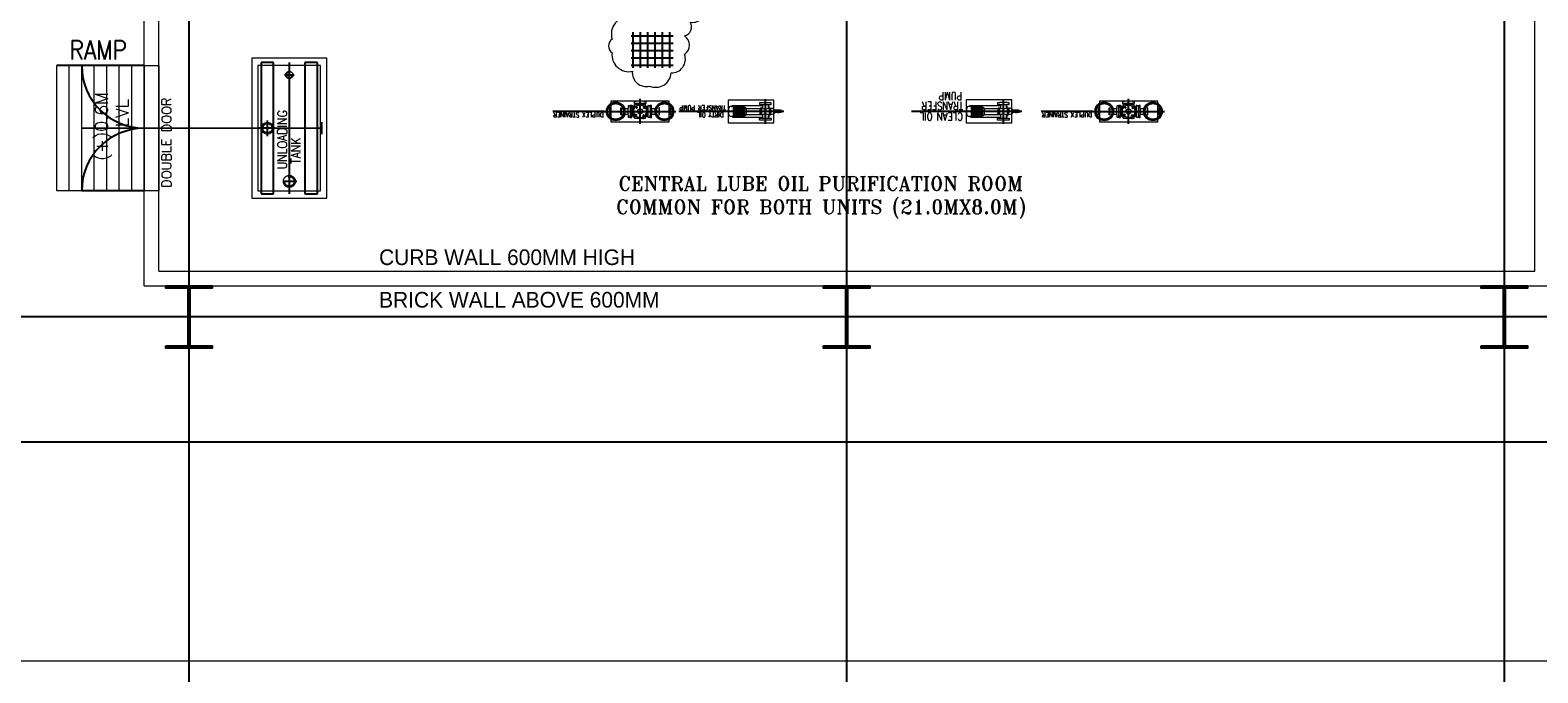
# Model space of a CAD drawing. Header units: inches. Extents: x 0 to 1544102, y -90707 to 23144100.
# Tile 100 of 181: x 251274 to 254283, y 191786 to 193071. Entities that reach past the tile are written whole.
import ezdxf

# ---------------------------------------------------------------- set-up
doc = ezdxf.new("R2010")
doc.units = ezdxf.units.IN
doc.header["$LTSCALE"] = 1800
doc.header["$MEASUREMENT"] = 0
for name, pattern in [('CENTER', [2, 1.25, -0.25, 0.25, -0.25]), ('CENTER2', [1.125, 0.75, -0.125, 0.125, -0.125]), ('HIDDEN', [0.375, 0.25, -0.125]), ('HIDDEN2', [0.1875, 0.125, -0.0625])]:
    doc.linetypes.add(name, pattern=pattern)
doc.layers.get('0').update_dxf_attribs({"color": 253})
for name, color, linetype in [('CEN', 2, 'CENTER'), ('COL', 1, 'Continuous'), ('GRID', 251, 'CENTER'), ('Road', 3, 'Continuous'), ('STAIR', 2, 'Continuous'), ('STEEL', 231, 'Continuous')]:
    doc.layers.add(name, color=color, linetype=linetype)
for name, color, linetype, lineweight in [('CL', 8, 'CENTER', 15), ('CONCRETE', 145, 'Continuous', 15), ('DIM', 4, 'Continuous', 18), ('EQUIP', 8, 'Continuous', 9), ('TEXT', 3, 'Continuous', 18)]:
    doc.layers.add(name, color=color, linetype=linetype, lineweight=lineweight)
doc.styles.add('HTX11', font='O8111901')
doc.styles.add('ROMANC', font='ROMANC.SHX')
doc.styles.add('ROMANS', font='romans.shx')
doc.styles.add('ROMANT', font='romant')

# ---------------------------------------------------------------- blocks, each defined once
blk = doc.blocks.new('*X382')
at = {"color": 0}
for p, q in [((-16174, 28688), (-15102, 28688)), ((-16125, 27870), (-16125, 28776)), ((-15938, 27870), (-15938, 28776)), ((-15750, 27870), (-15750, 28776)), ((-15562, 27870), (-15562, 28776)), ((-15375, 27870), (-15375, 28776)), ((-15188, 27870), (-15188, 28776)), ((-16174, 28500), (-15102, 28500)), ((-16174, 28312), (-15102, 28312)), ((-16174, 28125), (-15102, 28125)), ((-16174, 27938), (-15102, 27938))]:
    blk.add_line(p, q, dxfattribs=at)

msp = doc.modelspace()

# ---------------------------------------------------------------- hatches: boundary and pattern name
at = {"layer": 'COL'}
h = msp.add_hatch(dxfattribs=at)
h.set_pattern_fill('ANSI31', color=8, scale=25, angle=180, style=0)
h.set_pattern_definition([(225, (181590.5824, 178098.0403), (2.20970869, -2.20970869), [])])
h.paths.add_polyline_path([(251637.41, 192559.98), (251591.16, 192559.98), (251591.16, 192554.98), (251592.91, 192554.98), (251637.41, 192554.98)])
h.paths.add_polyline_path([(251591.16, 192559.98), (251544.91, 192559.98), (251544.91, 192554.98), (251591.16, 192554.98)])
h.paths.add_polyline_path([(251592.91, 192554.98), (251591.16, 192554.98), (251591.16, 192497.48), (251592.91, 192497.48)])
h.paths.add_polyline_path([(251591.16, 192554.98), (251589.41, 192554.98), (251589.41, 192497.48), (251591.16, 192497.48)])
h.paths.add_polyline_path([(251592.91, 192497.48), (251591.16, 192497.48), (251591.16, 192439.98), (251592.91, 192439.98)])
h.paths.add_polyline_path([(251591.16, 192497.48), (251589.41, 192497.48), (251589.41, 192439.98), (251591.16, 192439.98)])
h.paths.add_polyline_path([(251637.41, 192439.98), (251591.16, 192439.98), (251591.16, 192434.98), (251637.41, 192434.98)])
h.paths.add_polyline_path([(251591.16, 192439.98), (251589.41, 192439.98), (251544.91, 192439.98), (251544.91, 192434.98), (251591.16, 192434.98)])
h = msp.add_hatch(dxfattribs=at)
h.set_pattern_fill('ANSI31', color=8, scale=25, angle=180, style=0)
h.set_pattern_definition([(225, (182903.0824, 178098.0403), (2.20970869, -2.20970869), [])])
h.paths.add_polyline_path([(252949.91, 192559.98), (252903.66, 192559.98), (252903.66, 192554.98), (252905.41, 192554.98), (252949.91, 192554.98)])
h.paths.add_polyline_path([(252903.66, 192559.98), (252857.41, 192559.98), (252857.41, 192554.98), (252903.66, 192554.98)])
h.paths.add_polyline_path([(252905.41, 192554.98), (252903.66, 192554.98), (252903.66, 192497.48), (252905.41, 192497.48)])
h.paths.add_polyline_path([(252903.66, 192554.98), (252901.91, 192554.98), (252901.91, 192497.48), (252903.66, 192497.48)])
h.paths.add_polyline_path([(252905.41, 192497.48), (252903.66, 192497.48), (252903.66, 192439.98), (252905.41, 192439.98)])
h.paths.add_polyline_path([(252903.66, 192497.48), (252901.91, 192497.48), (252901.91, 192439.98), (252903.66, 192439.98)])
h.paths.add_polyline_path([(252949.91, 192439.98), (252903.66, 192439.98), (252903.66, 192434.98), (252949.91, 192434.98)])
h.paths.add_polyline_path([(252903.66, 192439.98), (252901.91, 192439.98), (252857.41, 192439.98), (252857.41, 192434.98), (252903.66, 192434.98)])
h = msp.add_hatch(dxfattribs=at)
h.set_pattern_fill('ANSI31', color=8, scale=25, angle=180, style=0)
h.set_pattern_definition([(225, (184215.5824, 178098.0403), (2.20970869, -2.20970869), [])])
h.paths.add_polyline_path([(254262.41, 192559.98), (254216.16, 192559.98), (254216.16, 192554.98), (254217.91, 192554.98), (254262.41, 192554.98)])
h.paths.add_polyline_path([(254216.16, 192559.98), (254169.91, 192559.98), (254169.91, 192554.98), (254216.16, 192554.98)])
h.paths.add_polyline_path([(254217.91, 192554.98), (254216.16, 192554.98), (254216.16, 192497.48), (254217.91, 192497.48)])
h.paths.add_polyline_path([(254216.16, 192554.98), (254214.41, 192554.98), (254214.41, 192497.48), (254216.16, 192497.48)])
h.paths.add_polyline_path([(254217.91, 192497.48), (254216.16, 192497.48), (254216.16, 192439.98), (254217.91, 192439.98)])
h.paths.add_polyline_path([(254216.16, 192497.48), (254214.41, 192497.48), (254214.41, 192439.98), (254216.16, 192439.98)])
h.paths.add_polyline_path([(254262.41, 192439.98), (254216.16, 192439.98), (254216.16, 192434.98), (254262.41, 192434.98)])
h.paths.add_polyline_path([(254216.16, 192439.98), (254214.41, 192439.98), (254169.91, 192439.98), (254169.91, 192434.98), (254216.16, 192434.98)])

# ---------------------------------------------------------------- linework, layer by layer
at = {"color": 8, "ltscale": 200}
for p, q in [((252419.6, 192908.1), (252316.76, 192908.1)), ((252663.4, 192908.1), (252568.62, 192908.1)), ((253394.6, 192908.17), (253291.76, 192908.17))]:
    msp.add_line(p, q, dxfattribs=at)
at = {"color": 8}
msp.add_line((253139.48, 192908.17), (253032.96, 192908.17), dxfattribs=at)
at = {"color": 8, "linetype": 'HIDDEN', "ltscale": 2}
for points in [[(251759.91, 192743.35), (251759.91, 193005.85), (251734.91, 193005.85), (251734.91, 192743.35)], [(251847.41, 192743.35), (251847.41, 193005.85), (251822.41, 193005.85), (251822.41, 192743.35)]]:
    msp.add_lwpolyline(points, close=True, dxfattribs=at)
at = {"layer": 'CEN', "color": 8, "linetype": 'CENTER2'}
for p, q in [((251791.16, 193005.85), (251791.16, 192743.35)), ((252419.6, 192908.1), (252562.72, 192908.1)), ((252491.16, 192883.1), (252491.16, 192933.1)), ((252491.16, 192932.1), (252491.16, 192932.62)), ((253253.27, 192908.17), (253139.48, 192908.17)), ((253216.16, 192932.66), (253216.16, 192883.55)), ((253394.6, 192908.17), (253537.72, 192908.17)), ((253466.16, 192883.17), (253466.16, 192933.17)), ((253466.16, 192932.17), (253466.16, 192932.68))]:
    msp.add_line(p, q, dxfattribs=at)
at = {"layer": 'CEN', "color": 8, "linetype": 'CENTER', "ltscale": 0.5}
for p, q in [((251801.01, 192980.85), (251781.31, 192980.85)), ((251791.16, 192989.61), (251791.16, 192973.58)), ((251806.41, 192768.35), (251777.99, 192768.35))]:
    msp.add_line(p, q, dxfattribs=at)
at = {"layer": 'CEN', "color": 8}
for p, q in [((252483.34, 192914.76), (252485.56, 192916.97)), ((252483.34, 192916.97), (252485.56, 192914.76)), ((252497.81, 192915.92), (252500.03, 192913.71)), ((252500.03, 192915.92), (252497.81, 192913.71)), ((252689.65, 192917.04), (252689.65, 192919.29)), ((253164.65, 192917.11), (253164.65, 192919.35)), ((253458.34, 192914.82), (253460.56, 192917.04)), ((253458.34, 192917.04), (253460.56, 192914.82)), ((253472.81, 192915.99), (253475.03, 192913.77)), ((253475.03, 192915.99), (253472.81, 192913.77)), ((251763.04, 192874.6), (251731.79, 192874.6)), ((251747.41, 192858.98), (251747.41, 192890.23)), ((252484.51, 192900.29), (252482.29, 192902.5)), ((252482.29, 192900.29), (252484.51, 192902.5)), ((252498.98, 192901.45), (252496.77, 192899.24)), ((252498.98, 192899.24), (252496.77, 192901.45)), ((253459.51, 192900.35), (253457.29, 192902.56)), ((253457.29, 192900.35), (253459.51, 192902.56)), ((253473.98, 192901.51), (253471.77, 192899.3)), ((253473.98, 192899.3), (253471.77, 192901.51)), ((251591.16, 192559.98), (251591.16, 192434.98)), ((252903.66, 192559.98), (252903.66, 192434.98)), ((254216.16, 192559.98), (254216.16, 192434.98)), ((251615.11, 192497.48), (251567.22, 192497.48)), ((252927.61, 192497.48), (252879.72, 192497.48)), ((254240.11, 192497.48), (254192.22, 192497.48))]:
    msp.add_line(p, q, dxfattribs=at)
at = {"layer": 'CEN', "color": 8, "ltscale": 0.25}
for p, q in [((252778.27, 192908.1), (252663.4, 192908.1)), ((252741.16, 192932.6), (252741.16, 192883.48))]:
    msp.add_line(p, q, dxfattribs=at)
at = {"layer": 'CEN', "color": 8, "linetype": 'CENTER', "ltscale": 10}
msp.add_line((281322.49, 192497.48), (249313.16, 192497.48), dxfattribs=at)
at = {"layer": 'CEN', "color": 8, "ltscale": 0.25}
for centre in [(252442.54, 192908.1), (252539.79, 192908.1), (253417.54, 192908.17), (253514.79, 192908.17)]:
    msp.add_circle(centre, 16.21, dxfattribs=at)
at = {"layer": 'CL', "color": 8, "ltscale": 100}
msp.add_line((288435.07, 191809.98), (241966.16, 191809.98), dxfattribs=at)
at = {"layer": 'COL', "color": 8}
for points in [[(251544.91, 192559.98), (251637.41, 192559.98), (251637.41, 192554.98), (251544.91, 192554.98)], [(251589.41, 192554.98), (251592.91, 192554.98), (251592.91, 192439.98), (251589.41, 192439.98)], [(252857.41, 192559.98), (252949.91, 192559.98), (252949.91, 192554.98), (252857.41, 192554.98)], [(252901.91, 192554.98), (252905.41, 192554.98), (252905.41, 192439.98), (252901.91, 192439.98)], [(254169.91, 192559.98), (254262.41, 192559.98), (254262.41, 192554.98), (254169.91, 192554.98)], [(254214.41, 192554.98), (254217.91, 192554.98), (254217.91, 192439.98), (254214.41, 192439.98)], [(251544.91, 192439.98), (251637.41, 192439.98), (251637.41, 192434.98), (251544.91, 192434.98)], [(252857.41, 192439.98), (252949.91, 192439.98), (252949.91, 192434.98), (252857.41, 192434.98)], [(254169.91, 192439.98), (254262.41, 192439.98), (254262.41, 192434.98), (254169.91, 192434.98)]]:
    msp.add_lwpolyline(points, close=True, dxfattribs=at)
at = {"layer": 'CONCRETE', "color": 8}
for p, q in [((251501.79, 192559.98), (251501.79, 193934.98)), ((251530.54, 192588.73), (251530.54, 193906.23)), ((254276.79, 192588.73), (254276.79, 193906.23)), ((251351.79, 192749.6), (251351.79, 192999.6)), ((251376.79, 192749.6), (251376.79, 192999.6)), ((251401.79, 192749.6), (251401.79, 192999.6)), ((251426.79, 192749.6), (251426.79, 192999.6)), ((251451.79, 192749.6), (251451.79, 192999.6)), ((251476.79, 192749.6), (251476.79, 192999.6)), ((251530.54, 192588.73), (254276.79, 192588.73)), ((251501.79, 192559.98), (254305.54, 192559.98))]:
    msp.add_line(p, q, dxfattribs=at)
for points in [[(251327.41, 192999.6), (251501.79, 192999.6), (251501.79, 192749.6), (251327.41, 192749.6)], [(251716.16, 192734.85), (251866.16, 192734.85), (251866.16, 193014.35), (251716.16, 193014.35)]]:
    msp.add_lwpolyline(points, close=True, dxfattribs=at)
at = {"layer": 'CONCRETE', "color": 8, "ltscale": 0.5}
msp.add_lwpolyline([(251501.79, 192749.6), (251501.79, 192999.6), (251530.54, 192999.6), (251530.54, 192749.6)], close=True, dxfattribs=at)
at = {"layer": 'CONCRETE', "color": 8, "ltscale": 200}
for points in [[(252549.41, 192928.85), (252432.91, 192928.85), (252432.91, 192887.35), (252549.41, 192887.35)], [(252758.04, 192930.92), (252666.79, 192930.92), (252666.79, 192885.29), (252758.04, 192885.29)], [(253233.04, 192930.98), (253141.79, 192930.98), (253141.79, 192885.35), (253233.04, 192885.35)], [(253524.41, 192928.92), (253407.91, 192928.92), (253407.91, 192887.42), (253524.41, 192887.42)]]:
    msp.add_lwpolyline(points, close=True, dxfattribs=at)
at = {"layer": 'DIM', "color": 8}
msp.add_lwpolyline([(252618.73, 193111.04, 0.5205671), (252679.28, 193144.65, 0.1091612), (252715.42, 193192.58, 0.5205671), (252676.7, 193241.39, 0.5205671), (252627.92, 193222.91, 0.5205671), (252578.31, 193186.76, 0.5205671), (252524.5, 193143.05, 0.5205671), (252470.69, 193097.66, 0.5205671), (252435.38, 193052.25, 0.5205671), (252435.39, 193025.33, 0.5205671), (252475.79, 192988.3, 0.5205671), (252510.3, 192958.84, 0.5205671), (252553.18, 192984.89, 0.5205671), (252580.08, 193021.89, 0.5205671), (252580.06, 193058.9, 0.5205671), (252590.98, 193086.66, 0.5205671), (252618.73, 193111.04)], format="xyb", close=True, dxfattribs=at)
at = {"layer": 'EQUIP', "color": 8}
for p, q in [((252460.44, 192913.66), (252467.54, 192913.66)), ((252471.54, 192916.04), (252471.29, 192916.04)), ((252471.29, 192916.04), (252471.29, 192900.17)), ((252475.04, 192920.04), (252471.54, 192920.04)), ((252471.54, 192920.04), (252471.54, 192916.04)), ((252475.04, 192896.17), (252475.04, 192920.04)), ((252475.04, 192919.19), (252475.84, 192919.19)), ((252475.04, 192917.69), (252475.84, 192917.69)), ((252476, 192916.04), (252477.13, 192916.04)), ((252477.13, 192917.26), (252477.63, 192917.26)), ((252477.13, 192916.12), (252477.63, 192916.12)), ((252477.63, 192918.51), (252484, 192918.51)), ((252477.63, 192897.7), (252477.63, 192918.51)), ((252483.22, 192927.98), (252479.22, 192927.98)), ((252479.22, 192927.98), (252479.22, 192924.6)), ((252479.22, 192924.6), (252503.1, 192924.6)), ((252480.1, 192921.66), (252502.22, 192921.66)), ((252480.1, 192914.21), (252480.1, 192921.66)), ((252480.46, 192923.8), (252480.46, 192924.6)), ((252481.96, 192923.8), (252481.96, 192924.6)), ((252482.53, 192924.2), (252482.72, 192924.2)), ((252482.53, 192924.2), (252482.72, 192924.2)), ((252499.1, 192928.35), (252483.22, 192928.35)), ((252483.22, 192928.35), (252483.22, 192927.98)), ((252483.88, 192922.16), (252483.88, 192921.66)), ((252484.12, 192922.16), (252484.12, 192922.81)), ((252485.02, 192922.16), (252485.02, 192921.66)), ((252498.2, 192922.16), (252498.2, 192922.81)), ((252498.32, 192918.51), (252504.69, 192918.51)), ((252498.35, 192922.16), (252498.35, 192921.66)), ((252499.1, 192927.98), (252499.1, 192928.35)), ((252503.1, 192927.98), (252499.1, 192927.98)), ((252499.49, 192922.16), (252499.49, 192921.66)), ((252499.8, 192924.2), (252499.6, 192924.2)), ((252500.36, 192923.8), (252500.36, 192924.6)), ((252501.86, 192923.8), (252501.86, 192924.6)), ((252502.22, 192914.21), (252502.22, 192921.66)), ((252503.1, 192924.6), (252503.1, 192927.98)), ((252504.69, 192897.7), (252504.69, 192918.51)), ((252505.19, 192917.26), (252504.69, 192917.26)), ((252505.19, 192916.12), (252504.69, 192916.12)), ((252506.32, 192916.04), (252505.19, 192916.04)), ((252507.29, 192919.19), (252506.48, 192919.19)), ((252507.29, 192917.69), (252506.48, 192917.69)), ((252507.29, 192896.17), (252507.29, 192920.04)), ((252507.29, 192920.04), (252510.79, 192920.04)), ((252510.79, 192920.04), (252510.79, 192916.04)), ((252510.79, 192916.04), (252511.04, 192916.04)), ((252511.04, 192916.04), (252511.04, 192900.17)), ((252514.79, 192913.66), (252521.88, 192913.66)), ((252667.41, 192913.5), (252667.41, 192902.71)), ((252667.41, 192913.5), (252667.82, 192913.5)), ((252676.93, 192918.21), (252672.53, 192918.21)), ((252674.86, 192919.26), (252674.86, 192918.21)), ((252735.61, 192919.26), (252674.86, 192919.26)), ((252676.93, 192918.21), (252676.93, 192898)), ((252676.93, 192917.5), (252699.87, 192917.5)), ((252676.93, 192916.25), (252699.87, 192916.25)), ((252676.93, 192915), (252699.87, 192915)), ((252676.93, 192913.75), (252699.87, 192913.75)), ((252676.93, 192912.5), (252699.87, 192912.5)), ((252676.93, 192911.25), (252699.87, 192911.25)), ((252676.93, 192910), (252699.87, 192910)), ((252676.93, 192908.75), (252699.87, 192908.75)), ((252676.93, 192907.5), (252699.87, 192907.5)), ((252676.93, 192906.25), (252699.87, 192906.25)), ((252676.93, 192905), (252699.87, 192905)), ((252699.87, 192917.5), (252699.87, 192898.71)), ((252699.87, 192915.91), (252700.96, 192915.91)), ((252700.26, 192914.11), (252731.1, 192914.11)), ((252702.76, 192914.11), (252702.76, 192902.1)), ((252731.1, 192914.82), (252731.1, 192901.39)), ((252731.1, 192914.54), (252731.1, 192914.82)), ((252735.61, 192914.82), (252731.1, 192914.82)), ((252733.21, 192914.82), (252733.21, 192901.39)), ((252733.96, 192921.85), (252733.38, 192921.85)), ((252735.61, 192920.21), (252735.61, 192914.82)), ((252746.72, 192920.21), (252746.72, 192914.82)), ((252746.72, 192919.26), (252747.95, 192919.26)), ((252746.72, 192914.82), (252751.22, 192914.82)), ((252747.95, 192919.26), (252747.95, 192914.82)), ((252748.36, 192921.85), (252748.94, 192921.85)), ((252749.11, 192914.82), (252749.11, 192901.39)), ((252751.22, 192914.82), (252751.22, 192901.39)), ((252751.22, 192914.54), (252751.22, 192914.82)), ((252768.16, 192905.43), (252765.39, 192905.43)), ((252768.16, 192910.78), (252768.16, 192905.43)), ((252768.16, 192908.1), (252768.16, 192910.78)), ((252773.04, 192910.51), (252768.16, 192910.51)), ((252773.04, 192905.7), (252768.16, 192905.7)), ((252773.04, 192910.51), (252773.04, 192905.7)), ((253142.41, 192913.56), (253142.41, 192902.78)), ((253142.41, 192913.56), (253142.82, 192913.56)), ((253151.93, 192918.27), (253147.53, 192918.27)), ((253149.86, 192919.32), (253149.86, 192918.27)), ((253210.61, 192919.32), (253149.86, 192919.32)), ((253151.93, 192918.27), (253151.93, 192898.07)), ((253151.93, 192917.57), (253174.87, 192917.57)), ((253151.93, 192916.32), (253174.87, 192916.32)), ((253151.93, 192915.07), (253174.87, 192915.07)), ((253151.93, 192913.82), (253174.87, 192913.82)), ((253151.93, 192912.57), (253174.87, 192912.57)), ((253151.93, 192911.32), (253174.87, 192911.32)), ((253151.93, 192910.07), (253174.87, 192910.07)), ((253151.93, 192908.82), (253174.87, 192908.82)), ((253151.93, 192907.57), (253174.87, 192907.57)), ((253151.93, 192906.32), (253174.87, 192906.32)), ((253151.93, 192905.07), (253174.87, 192905.07)), ((253174.87, 192917.57), (253174.87, 192898.77)), ((253174.87, 192915.97), (253175.96, 192915.97)), ((253177.76, 192914.17), (253177.76, 192902.16)), ((253177.76, 192914.17), (253206.1, 192914.17)), ((253206.1, 192914.88), (253206.1, 192901.46)), ((253206.1, 192914.6), (253206.1, 192914.88)), ((253210.61, 192914.88), (253206.1, 192914.88)), ((253208.21, 192914.88), (253208.21, 192901.46)), ((253208.96, 192921.92), (253208.38, 192921.92)), ((253210.61, 192920.27), (253210.61, 192914.88)), ((253221.72, 192920.27), (253221.72, 192914.88)), ((253221.72, 192919.32), (253222.95, 192919.32)), ((253221.72, 192914.88), (253226.22, 192914.88)), ((253222.95, 192919.32), (253222.95, 192914.88)), ((253223.36, 192921.92), (253223.94, 192921.92)), ((253224.11, 192914.88), (253224.11, 192901.46)), ((253226.22, 192914.88), (253226.22, 192901.46)), ((253226.22, 192914.6), (253226.22, 192914.88)), ((253243.16, 192905.49), (253240.39, 192905.49)), ((253243.16, 192910.84), (253243.16, 192905.49)), ((253243.16, 192908.17), (253243.16, 192910.84)), ((253248.04, 192910.58), (253243.16, 192910.58)), ((253248.04, 192905.76), (253243.16, 192905.76)), ((253248.04, 192910.58), (253248.04, 192905.76)), ((253435.44, 192913.72), (253442.54, 192913.72)), ((253446.54, 192916.1), (253446.29, 192916.1)), ((253446.29, 192916.1), (253446.29, 192900.23)), ((253450.04, 192920.1), (253446.54, 192920.1)), ((253446.54, 192920.1), (253446.54, 192916.1)), ((253450.04, 192896.23), (253450.04, 192920.1)), ((253450.04, 192919.25), (253450.84, 192919.25)), ((253450.04, 192917.76), (253450.84, 192917.76)), ((253451, 192916.1), (253452.13, 192916.1)), ((253452.13, 192917.32), (253452.63, 192917.32)), ((253452.13, 192916.18), (253452.63, 192916.18)), ((253452.63, 192918.57), (253459, 192918.57)), ((253452.63, 192897.76), (253452.63, 192918.57)), ((253458.22, 192928.04), (253454.22, 192928.04)), ((253454.22, 192928.04), (253454.22, 192924.67)), ((253454.22, 192924.67), (253478.1, 192924.67)), ((253455.1, 192921.72), (253477.22, 192921.72)), ((253455.1, 192914.27), (253455.1, 192921.72)), ((253455.46, 192923.86), (253455.46, 192924.67)), ((253456.96, 192923.86), (253456.96, 192924.67)), ((253457.53, 192924.26), (253457.72, 192924.26)), ((253457.53, 192924.26), (253457.72, 192924.26)), ((253474.1, 192928.42), (253458.22, 192928.42)), ((253458.22, 192928.42), (253458.22, 192928.04)), ((253458.88, 192922.23), (253458.88, 192921.72)), ((253459.12, 192922.23), (253459.12, 192922.87)), ((253460.02, 192922.23), (253460.02, 192921.72)), ((253473.2, 192922.23), (253473.2, 192922.87)), ((253473.32, 192918.57), (253479.69, 192918.57)), ((253473.35, 192922.23), (253473.35, 192921.72)), ((253474.1, 192928.04), (253474.1, 192928.42)), ((253478.1, 192928.04), (253474.1, 192928.04)), ((253474.49, 192922.23), (253474.49, 192921.72)), ((253474.8, 192924.26), (253474.6, 192924.26)), ((253475.36, 192923.86), (253475.36, 192924.67)), ((253476.86, 192923.86), (253476.86, 192924.67)), ((253477.22, 192914.27), (253477.22, 192921.72)), ((253478.1, 192924.67), (253478.1, 192928.04)), ((253479.69, 192897.76), (253479.69, 192918.57)), ((253480.19, 192917.32), (253479.69, 192917.32)), ((253480.19, 192916.18), (253479.69, 192916.18)), ((253481.32, 192916.1), (253480.19, 192916.1)), ((253482.29, 192919.25), (253481.48, 192919.25)), ((253482.29, 192917.76), (253481.48, 192917.76)), ((253482.29, 192896.23), (253482.29, 192920.1)), ((253482.29, 192920.1), (253485.79, 192920.1)), ((253485.79, 192920.1), (253485.79, 192916.1)), ((253485.79, 192916.1), (253486.04, 192916.1)), ((253486.04, 192916.1), (253486.04, 192900.23)), ((253489.79, 192913.72), (253496.88, 192913.72)), ((252460.44, 192902.55), (252467.54, 192902.55)), ((252471.29, 192900.17), (252471.54, 192900.17)), ((252471.54, 192900.17), (252471.54, 192896.17)), ((252471.54, 192896.17), (252475.04, 192896.17)), ((252476, 192900.17), (252477.13, 192900.17)), ((252477.13, 192900.09), (252477.63, 192900.09)), ((252477.13, 192898.95), (252477.63, 192898.95)), ((252477.63, 192897.7), (252484, 192897.7)), ((252480.1, 192894.55), (252480.1, 192902)), ((252480.1, 192894.55), (252502.22, 192894.55)), ((252483.88, 192894.05), (252483.88, 192894.55)), ((252485.02, 192894.05), (252485.02, 192894.55)), ((252497.31, 192894.05), (252497.31, 192894.55)), ((252498.32, 192897.7), (252504.69, 192897.7)), ((252498.44, 192894.05), (252498.44, 192894.55)), ((252502.22, 192894.55), (252502.22, 192902)), ((252505.19, 192900.09), (252504.69, 192900.09)), ((252505.19, 192898.95), (252504.69, 192898.95)), ((252506.32, 192900.17), (252505.19, 192900.17)), ((252510.79, 192896.17), (252507.29, 192896.17)), ((252511.04, 192900.17), (252510.79, 192900.17)), ((252510.79, 192900.17), (252510.79, 192896.17)), ((252514.79, 192902.55), (252521.88, 192902.55)), ((252667.41, 192902.71), (252667.82, 192902.71)), ((252676.93, 192898), (252672.53, 192898)), ((252675.48, 192898), (252675.48, 192896.49)), ((252675.48, 192896.49), (252735.61, 192896.49)), ((252676.93, 192903.75), (252699.87, 192903.75)), ((252676.93, 192902.5), (252699.87, 192902.5)), ((252676.93, 192901.25), (252699.87, 192901.25)), ((252676.93, 192900), (252699.87, 192900)), ((252676.93, 192898.71), (252699.87, 192898.71)), ((252699.87, 192900.3), (252700.96, 192900.3)), ((252700.26, 192902.1), (252731.1, 192902.1)), ((252731.1, 192901.67), (252731.1, 192901.39)), ((252735.61, 192901.39), (252731.1, 192901.39)), ((252733.96, 192894.35), (252733.38, 192894.35)), ((252735.61, 192901.39), (252735.61, 192896)), ((252746.72, 192901.39), (252751.22, 192901.39)), ((252746.72, 192901.39), (252746.72, 192896)), ((252746.72, 192896.49), (252747.95, 192896.49)), ((252747.95, 192901.39), (252747.95, 192896.49)), ((252748.36, 192894.35), (252748.94, 192894.35)), ((252751.22, 192901.67), (252751.22, 192901.39)), ((253142.41, 192902.78), (253142.82, 192902.78)), ((253151.93, 192898.07), (253147.53, 192898.07)), ((253150.48, 192898.07), (253150.48, 192896.55)), ((253150.48, 192896.55), (253210.61, 192896.55)), ((253151.93, 192903.82), (253174.87, 192903.82)), ((253151.93, 192902.57), (253174.87, 192902.57)), ((253151.93, 192901.32), (253174.87, 192901.32)), ((253151.93, 192900.07), (253174.87, 192900.07)), ((253151.93, 192898.77), (253174.87, 192898.77)), ((253174.87, 192900.37), (253175.96, 192900.37)), ((253177.76, 192902.16), (253206.1, 192902.16)), ((253206.1, 192901.74), (253206.1, 192901.46)), ((253210.61, 192901.46), (253206.1, 192901.46)), ((253208.96, 192894.42), (253208.38, 192894.42)), ((253210.61, 192901.46), (253210.61, 192896.06)), ((253221.72, 192901.46), (253226.22, 192901.46)), ((253221.72, 192901.46), (253221.72, 192896.06)), ((253221.72, 192896.55), (253222.95, 192896.55)), ((253222.95, 192901.46), (253222.95, 192896.55)), ((253223.36, 192894.42), (253223.94, 192894.42)), ((253226.22, 192901.74), (253226.22, 192901.46)), ((253435.44, 192902.61), (253442.54, 192902.61)), ((253446.29, 192900.23), (253446.54, 192900.23)), ((253446.54, 192900.23), (253446.54, 192896.23)), ((253446.54, 192896.23), (253450.04, 192896.23)), ((253451, 192900.23), (253452.13, 192900.23)), ((253452.13, 192900.15), (253452.63, 192900.15)), ((253452.13, 192899.02), (253452.63, 192899.02)), ((253452.63, 192897.76), (253459, 192897.76)), ((253455.1, 192894.61), (253455.1, 192902.07)), ((253455.1, 192894.61), (253477.22, 192894.61)), ((253458.88, 192894.11), (253458.88, 192894.61)), ((253460.02, 192894.11), (253460.02, 192894.61)), ((253472.31, 192894.11), (253472.31, 192894.61)), ((253473.32, 192897.76), (253479.69, 192897.76)), ((253473.44, 192894.11), (253473.44, 192894.61)), ((253477.22, 192894.61), (253477.22, 192902.07)), ((253480.19, 192900.15), (253479.69, 192900.15)), ((253480.19, 192899.02), (253479.69, 192899.02)), ((253481.32, 192900.23), (253480.19, 192900.23)), ((253485.79, 192896.23), (253482.29, 192896.23)), ((253486.04, 192900.23), (253485.79, 192900.23)), ((253485.79, 192900.23), (253485.79, 192896.23)), ((253489.79, 192902.61), (253496.88, 192902.61))]:
    msp.add_line(p, q, dxfattribs=at)
at = {"layer": 'EQUIP', "color": 8, "linetype": 'Continuous'}
msp.add_lwpolyline([(251728.66, 192749.6), (251853.66, 192749.6), (251853.66, 192999.6), (251728.66, 192999.6)], close=True, dxfattribs=at)
at = {"layer": 'EQUIP', "color": 8}
for points in [[(252431.61, 192914.55, 1), (252430.26, 192914.55), (252430.26, 192901.66, 1), (252431.61, 192901.66)], [(252452.48, 192914.55, -1), (252453.84, 192914.55), (252453.84, 192901.66, -1), (252452.48, 192901.66)], [(252529.84, 192914.55, 1), (252528.48, 192914.55), (252528.48, 192901.66, 1), (252529.84, 192901.66)], [(252550.71, 192914.55, -1), (252552.07, 192914.55), (252552.07, 192901.66, -1), (252550.71, 192901.66)], [(253406.61, 192914.61, 1), (253405.26, 192914.61), (253405.26, 192901.72, 1), (253406.61, 192901.72)], [(253427.48, 192914.61, -1), (253428.84, 192914.61), (253428.84, 192901.72, -1), (253427.48, 192901.72)], [(253504.84, 192914.61, 1), (253503.48, 192914.61), (253503.48, 192901.72, 1), (253504.84, 192901.72)], [(253525.71, 192914.61, -1), (253527.07, 192914.61), (253527.07, 192901.72, -1), (253525.71, 192901.72)]]:
    msp.add_lwpolyline(points, format="xyb", close=True, dxfattribs=at)
for points in [[(252468.29, 192901.35), (252467.54, 192901.35), (252467.54, 192914.85), (252468.29, 192914.85), (252468.29, 192920.04), (252471.04, 192920.04), (252471.04, 192916.04), (252471.29, 192916.04), (252471.29, 192900.17), (252471.04, 192900.17), (252471.04, 192896.17), (252468.29, 192896.17), (252468.29, 192901.35)], [(252514.04, 192901.35), (252514.79, 192901.35), (252514.79, 192914.85), (252514.04, 192914.85), (252514.04, 192920.04), (252511.29, 192920.04), (252511.29, 192916.04), (252511.04, 192916.04), (252511.04, 192900.17), (252511.29, 192900.17), (252511.29, 192896.17), (252514.04, 192896.17), (252514.04, 192901.35)], [(252768.16, 192910.78), (252765.39, 192910.78), (252765.39, 192910.78), (252765.39, 192905.43)], [(253243.16, 192910.84), (253240.39, 192910.84), (253240.39, 192910.84), (253240.39, 192905.49)], [(253443.29, 192901.42), (253442.54, 192901.42), (253442.54, 192914.92), (253443.29, 192914.92), (253443.29, 192920.1), (253446.04, 192920.1), (253446.04, 192916.1), (253446.29, 192916.1), (253446.29, 192900.23), (253446.04, 192900.23), (253446.04, 192896.23), (253443.29, 192896.23), (253443.29, 192901.42)], [(253489.04, 192901.42), (253489.79, 192901.42), (253489.79, 192914.92), (253489.04, 192914.92), (253489.04, 192920.1), (253486.29, 192920.1), (253486.29, 192916.1), (253486.04, 192916.1), (253486.04, 192900.23), (253486.29, 192900.23), (253486.29, 192896.23), (253489.04, 192896.23), (253489.04, 192901.42)]]:
    msp.add_lwpolyline(points, dxfattribs=at)
for points in [[(252475.04, 192919.76), (252475.84, 192919.76), (252475.84, 192917.13), (252475.04, 192917.13)], [(252477.63, 192917.75), (252477.13, 192917.75), (252477.13, 192915.62), (252477.63, 192915.62)], [(252479.9, 192923.8), (252479.9, 192924.6), (252482.53, 192924.6), (252482.53, 192923.8)], [(252485.51, 192921.66), (252485.51, 192922.16), (252483.38, 192922.16), (252483.38, 192921.66)], [(252497.86, 192921.66), (252497.86, 192922.16), (252499.99, 192922.16), (252499.99, 192921.66)], [(252502.42, 192923.8), (252502.42, 192924.6), (252499.8, 192924.6), (252499.8, 192923.8)], [(252504.69, 192917.75), (252505.19, 192917.75), (252505.19, 192915.62), (252504.69, 192915.62)], [(252507.29, 192919.76), (252506.48, 192919.76), (252506.48, 192917.13), (252507.29, 192917.13)], [(252673.92, 192918.67), (252673.31, 192918.67), (252673.31, 192918.21), (252673.92, 192918.21)], [(252690.88, 192917.5), (252688.41, 192917.5), (252688.41, 192917.82), (252690.88, 192917.82)], [(252749.1, 192925.35), (252749.1, 192925.6), (252733.22, 192925.6), (252733.22, 192925.35), (252729.22, 192925.35), (252729.22, 192921.85), (252753.1, 192921.85), (252753.1, 192925.35)], [(252731.1, 192913.46), (252730.37, 192913.46), (252730.37, 192912.63), (252731.1, 192912.63)], [(252731.1, 192911.59), (252730.37, 192911.59), (252730.37, 192910.75), (252731.1, 192910.75)], [(252731.1, 192904.62), (252730.37, 192904.62), (252730.37, 192905.46), (252731.1, 192905.46)], [(252751.22, 192913.46), (252751.96, 192913.46), (252751.96, 192912.63), (252751.22, 192912.63)], [(252751.22, 192911.59), (252751.96, 192911.59), (252751.96, 192910.75), (252751.22, 192910.75)], [(252751.22, 192904.62), (252751.96, 192904.62), (252751.96, 192905.46), (252751.22, 192905.46)], [(253148.92, 192918.74), (253148.31, 192918.74), (253148.31, 192918.27), (253148.92, 192918.27)], [(253165.88, 192917.57), (253163.41, 192917.57), (253163.41, 192917.88), (253165.88, 192917.88)], [(253224.1, 192925.42), (253224.1, 192925.67), (253208.22, 192925.67), (253208.22, 192925.42), (253204.22, 192925.42), (253204.22, 192921.92), (253228.1, 192921.92), (253228.1, 192925.42)], [(253206.1, 192913.52), (253205.37, 192913.52), (253205.37, 192912.69), (253206.1, 192912.69)], [(253206.1, 192911.65), (253205.37, 192911.65), (253205.37, 192910.82), (253206.1, 192910.82)], [(253206.1, 192904.69), (253205.37, 192904.69), (253205.37, 192905.52), (253206.1, 192905.52)], [(253226.22, 192913.52), (253226.96, 192913.52), (253226.96, 192912.69), (253226.22, 192912.69)], [(253226.22, 192911.65), (253226.96, 192911.65), (253226.96, 192910.82), (253226.22, 192910.82)], [(253226.22, 192904.69), (253226.96, 192904.69), (253226.96, 192905.52), (253226.22, 192905.52)], [(253450.04, 192919.82), (253450.84, 192919.82), (253450.84, 192917.19), (253450.04, 192917.19)], [(253452.63, 192917.82), (253452.13, 192917.82), (253452.13, 192915.69), (253452.63, 192915.69)], [(253454.9, 192923.86), (253454.9, 192924.67), (253457.53, 192924.67), (253457.53, 192923.86)], [(253460.51, 192921.72), (253460.51, 192922.23), (253458.38, 192922.23), (253458.38, 192921.72)], [(253472.86, 192921.72), (253472.86, 192922.23), (253474.99, 192922.23), (253474.99, 192921.72)], [(253477.42, 192923.86), (253477.42, 192924.67), (253474.8, 192924.67), (253474.8, 192923.86)], [(253479.69, 192917.82), (253480.19, 192917.82), (253480.19, 192915.69), (253479.69, 192915.69)], [(253482.29, 192919.82), (253481.48, 192919.82), (253481.48, 192917.19), (253482.29, 192917.19)], [(252477.63, 192898.46), (252477.13, 192898.46), (252477.13, 192900.59), (252477.63, 192900.59)], [(252485.51, 192894.55), (252485.51, 192894.05), (252483.38, 192894.05), (252483.38, 192894.55)], [(252496.81, 192894.55), (252496.81, 192894.05), (252498.94, 192894.05), (252498.94, 192894.55)], [(252504.69, 192898.46), (252505.19, 192898.46), (252505.19, 192900.59), (252504.69, 192900.59)], [(252749.1, 192890.85), (252749.1, 192890.6), (252733.22, 192890.6), (252733.22, 192890.85), (252729.22, 192890.85), (252729.22, 192894.35), (252753.1, 192894.35), (252753.1, 192890.85)], [(252731.1, 192902.75), (252730.37, 192902.75), (252730.37, 192903.58), (252731.1, 192903.58)], [(252751.22, 192902.75), (252751.96, 192902.75), (252751.96, 192903.58), (252751.22, 192903.58)], [(253224.1, 192890.92), (253224.1, 192890.67), (253208.22, 192890.67), (253208.22, 192890.92), (253204.22, 192890.92), (253204.22, 192894.42), (253228.1, 192894.42), (253228.1, 192890.92)], [(253206.1, 192902.81), (253205.37, 192902.81), (253205.37, 192903.65), (253206.1, 192903.65)], [(253226.22, 192902.81), (253226.96, 192902.81), (253226.96, 192903.65), (253226.22, 192903.65)], [(253452.63, 192898.52), (253452.13, 192898.52), (253452.13, 192900.65), (253452.63, 192900.65)], [(253460.51, 192894.61), (253460.51, 192894.11), (253458.38, 192894.11), (253458.38, 192894.61)], [(253471.81, 192894.61), (253471.81, 192894.11), (253473.94, 192894.11), (253473.94, 192894.61)], [(253479.69, 192898.52), (253480.19, 192898.52), (253480.19, 192900.65), (253479.69, 192900.65)]]:
    msp.add_lwpolyline(points, close=True, dxfattribs=at)
for points in [[(252765.39, 192910.51), (252761.66, 192910.51, -0.256742), (252758.75, 192911.95, 0.3672086), (252755.1, 192914.26), (252751.5, 192914.26)], [(252765.39, 192905.7), (252761.66, 192905.7, 0.256742), (252758.75, 192904.26, -0.3672086), (252755.1, 192901.95), (252751.5, 192901.95)], [(252765.83, 192908.1, -0.322349), (252765.83, 192910.78)], [(253240.39, 192910.58), (253236.66, 192910.58, -0.256742), (253233.75, 192912.01, 0.3672086), (253230.1, 192914.32), (253226.5, 192914.32)], [(253240.39, 192905.76), (253236.66, 192905.76, 0.256742), (253233.75, 192904.32, -0.3672086), (253230.1, 192902.02), (253226.5, 192902.02)], [(253240.83, 192908.17, -0.322349), (253240.83, 192910.84)]]:
    msp.add_lwpolyline(points, format="xyb", dxfattribs=at)
at = {"layer": 'EQUIP', "color": 8, "linetype": 'HIDDEN2', "ltscale": 0.5}
for centre, radius in [((251791.16, 192980.85), 7.16), ((251791.16, 192768.35), 11.94)]:
    msp.add_circle(centre, radius, dxfattribs=at)
at = {"layer": 'EQUIP', "color": 8, "linetype": 'HIDDEN2', "ltscale": 0.125}
for centre, radius in [((251791.16, 192980.85), 5.7), ((251791.16, 192768.35), 9.5)]:
    msp.add_circle(centre, radius, dxfattribs=at)
at = {"layer": 'EQUIP', "color": 8}
for centre, radius in [((252442.54, 192908.1), 18.75), ((252491.16, 192908.1), 12.63), ((252484.45, 192915.87), 0.943), ((252491.16, 192908.1), 5.14), ((252498.92, 192914.82), 0.943), ((252539.79, 192908.1), 18.75), ((253417.54, 192908.17), 18.75), ((253466.16, 192908.17), 12.63), ((253459.45, 192915.93), 0.943), ((253466.16, 192908.17), 5.14), ((253473.92, 192914.88), 0.943), ((253514.79, 192908.17), 18.75), ((252483.4, 192901.39), 0.943), ((252497.87, 192900.34), 0.943), ((253458.4, 192901.46), 0.943), ((253472.87, 192900.41), 0.943)]:
    msp.add_circle(centre, radius, dxfattribs=at)
at = {"layer": 'EQUIP', "color": 8, "ltscale": 0.5}
msp.add_circle((251747.41, 192874.6), 11.94, dxfattribs=at)
at = {"layer": 'EQUIP', "color": 8, "ltscale": 0.125}
msp.add_circle((251747.41, 192874.6), 9.5, dxfattribs=at)
at = {"layer": 'EQUIP', "color": 8}
for centre, radius, start, end in [((252476.26, 192917.24), 1.22, 185.07015, 257.98203), ((252482.72, 192922.81), 1.4, 0, 90), ((252499.6, 192922.81), 1.4, 90, 180), ((252506.07, 192917.24), 1.22, 282.01797, 354.92985), ((252667.82, 192914.05), 0.55, 270, 0), ((252672.53, 192914.05), 4.16, 90, 180), ((252689.65, 192917.82), 0.712, 0, 180), ((252700.96, 192914.11), 1.8, 0, 90), ((252733.96, 192920.21), 1.64, 0, 90), ((252741.16, 192923.76), 10.53, 238.14483, 301.85517), ((252748.36, 192920.21), 1.64, 90, 180), ((252751.5, 192914.54), 0.28, 180, 270), ((252765.87, 192909.44), 2.29, 324.26665, 35.73335), ((252765.87, 192906.77), 2.29, 324.26665, 35.73335), ((253142.82, 192914.11), 0.55, 270, 0), ((253147.53, 192914.11), 4.16, 90, 180), ((253164.65, 192917.88), 0.712, 0, 180), ((253175.96, 192914.17), 1.8, 0, 90), ((253208.96, 192920.27), 1.64, 0, 90), ((253216.16, 192923.82), 10.53, 238.14483, 301.85517), ((253223.36, 192920.27), 1.64, 90, 180), ((253226.5, 192914.6), 0.28, 180, 270), ((253242.68, 192906.83), 2.29, 144.26665, 215.73335), ((253240.87, 192909.5), 2.29, 324.26665, 35.73335), ((253240.87, 192906.83), 2.29, 324.26665, 35.73335), ((253451.26, 192917.3), 1.22, 185.07015, 257.98203), ((253457.72, 192922.87), 1.4, 0, 90), ((253474.6, 192922.87), 1.4, 90, 180), ((253481.07, 192917.3), 1.22, 282.01797, 354.92985), ((252476.26, 192898.97), 1.22, 102.01797, 174.92985), ((252506.07, 192898.97), 1.22, 5.07015, 77.98203), ((252667.82, 192902.16), 0.55, 0, 90), ((252672.53, 192902.16), 4.16, 180, 270), ((252700.96, 192902.1), 1.8, 270, 0), ((252733.96, 192896), 1.64, 270, 0), ((252741.16, 192892.45), 10.53, 58.14483, 121.85517), ((252748.36, 192896), 1.64, 180, 270), ((252751.5, 192901.67), 0.28, 90, 180), ((253142.82, 192902.23), 0.55, 0, 90), ((253147.53, 192902.23), 4.16, 180, 270), ((253175.96, 192902.16), 1.8, 270, 0), ((253208.96, 192896.06), 1.64, 270, 0), ((253216.16, 192892.52), 10.53, 58.14483, 121.85517), ((253223.36, 192896.06), 1.64, 180, 270), ((253226.5, 192901.74), 0.28, 90, 180), ((253451.26, 192899.03), 1.22, 102.01797, 174.92985), ((253481.07, 192899.03), 1.22, 5.07015, 77.98203)]:
    msp.add_arc(centre, radius, start, end, dxfattribs=at)
at = {"layer": 'GRID', "color": 8}
for p, q in [((251591.16, 184353.78), (251591.16, 194798.59)), ((252903.66, 184353.78), (252903.66, 194798.59)), ((254216.16, 184353.78), (254216.16, 194798.59)), ((266128.66, 192497.48), (249241.16, 192497.48))]:
    msp.add_line(p, q, dxfattribs=at)
at = {"layer": 'Road', "color": 8}
msp.add_line((286966.16, 192247.48), (243435.27, 192247.48), dxfattribs=at)
at = {"layer": 'STAIR', "color": 8, "ltscale": 0.5}
msp.add_line((251501.79, 192999.6), (251327.41, 192999.6), dxfattribs=at)
at = {"layer": 'STAIR', "color": 8}
for p, q in [((251501.79, 192999.6), (251376.79, 192999.6)), ((251501.79, 192749.6), (251376.79, 192749.6))]:
    msp.add_line(p, q, dxfattribs=at)
for centre, start, end in [((251501.79, 192999.6), 180, 270), ((251501.79, 192749.6), 90, 180)]:
    msp.add_arc(centre, 125, start, end, dxfattribs=at)
at = {"layer": 'STEEL', "color": 8, "const_width": 3.75}
for points in [[(251376.73, 192874.6), (251856.16, 192874.6)], [(251856.16, 192887.1), (251856.16, 192862.1)]]:
    msp.add_lwpolyline(points, dxfattribs=at)

# ---------------------------------------------------------------- block references
at = {"layer": 'STEEL', "color": 8, "xscale": 0.078125, "yscale": 0.078125, "zscale": 0.078125}
msp.add_blockref('*X382', (253736.98, 190818.14), dxfattribs=at)

# ---------------------------------------------------------------- texts
at = {"layer": 'TEXT', "color": 8, "style": 'ROMANS', "width": 0.85}
msp.add_text('RAMP', height=37.5, dxfattribs=at).set_placement((251352.41, 193012.1))
at = {"layer": 'TEXT', "color": 8}
for s, height, rotation, style, width, p in [('PUMP', 15.625, 180, 'ROMANS', 0.8, (253134.31, 192946.51)), ('UNLOADING', 18.75, 90, 'ROMANC', 0.85, (251786.54, 192792.52)), ('DUPLEX STRAINER', 9.375, 180, 'ROMANS', 0.8, (252418.64, 192905.71)), ('TRANSFER PUMP', 9.375, 180, 'ROMANS', 0.8, (252662.44, 192920.11)), ('DIRTY OIL', 9.375, 180, 'ROMANS', 0.8, (252658.15, 192905.71)), ('TRANSFER', 15.625, 180, 'ROMANS', 0.8, (253135.98, 192927.02)), ('CLEAN OIL', 15.625, 180, 'ROMANS', 0.8, (253135.59, 192905.63)), ('DUPLEX STRAINER', 9.375, 180, 'ROMANS', 0.8, (253393.64, 192905.77)), ('TANK ', 18.75, 90, 'ROMANC', 0.85, (251813.62, 192803.61))]:
    msp.add_text(s, height=height, rotation=rotation, dxfattribs=dict(at, style=style, width=width)).set_placement(p)
at = {"layer": 'TEXT', "color": 8, "style": 'ROMANS'}
for s, height, p in [('(+)0.6M', 25, (251428.76, 192809.88)), ('LVL', 25, (251470.27, 192877.15)), ('DOUBLE DOOR', 18.75, (251555.54, 192755.85))]:
    msp.add_text(s, height=height, rotation=90, dxfattribs=at).set_placement(p)
at = {"layer": 'TEXT', "color": 8, "style": 'ROMANT'}
for s, p in [('CENTRAL LUBE OIL PURIFICATION ROOM', (252447.84, 192750.06)), ('COMMON FOR BOTH UNITS (21.0MX8.0M)', (252443.08, 192703.63))]:
    msp.add_text(s, height=28.125, dxfattribs=at).set_placement(p)
at = {"layer": 'TEXT', "color": 8, "linetype": 'Continuous', "style": 'HTX11'}
for s, p in [('CURB WALL 600MM HIGH', (251970.35, 192601.23)), ('BRICK WALL ABOVE 600MM', (251970.35, 192516.23))]:
    msp.add_text(s, height=31.25, dxfattribs=at).set_placement(p)

doc.saveas('drawing.dxf')
